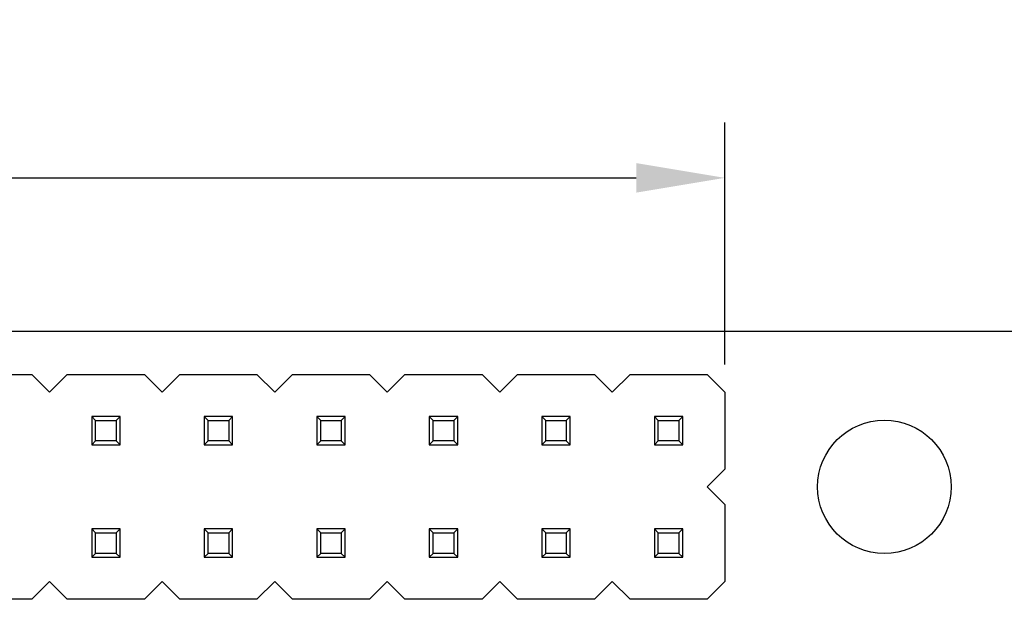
# Model space of a CAD drawing. Header units: millimetres. Extents: x 134 to 283, y 142 to 332.
# Tile 137 of 145: x 191 to 213, y 312 to 325. Entities that reach past the tile are written whole.
import ezdxf

# ---------------------------------------------------------------- set-up
doc = ezdxf.new("R2010")
doc.units = ezdxf.units.MM
doc.header["$LTSCALE"] = 0.1
doc.header["$PDMODE"] = 3
doc.header["$PDSIZE"] = 0.3125
doc.layers.get('0').update_dxf_attribs({"linetype": 'CONTINUOUS'})
doc.layers.get('Defpoints').update_dxf_attribs({"linetype": 'CONTINUOUS'})
doc.layers.add('Dim', color=6, linetype='CONTINUOUS', lineweight=13)
doc.styles.add('Verdana', font='verdana.ttf', dxfattribs={"height": 2.5})
doc.dimstyles.new('aaaaaaaa 3.0', dxfattribs={"dimtxt": 2.5, "dimasz": 2, "dimexe": 1.25, "dimexo": 0.625, "dimtad": 1, "dimdec": 1, "dimzin": 9, "dimdsep": 46, "dimtxsty": 'Verdana', "dimcen": 0, "dimazin": 0, "dimtfac": 1, "dimtmove": 0, "dimatfit": 3, "dimfxl": 1, "dimlwd": 25, "dimlwe": 25, "dimarcsym": 0})

# ---------------------------------------------------------------- blocks, each defined once
blk = doc.blocks.new('*D23')
at = {"layer": 'Defpoints', "color": 0}
for p in [(206.798, 321.261), (155.998, 316.424), (206.798, 316.424)]:
    blk.add_point(p, dxfattribs=at)
at = {"layer": 'Dim', "color": 0, "lineweight": 25}
for p, q in [((155.998, 317.049), (155.998, 322.511)), ((206.798, 317.049), (206.798, 322.511)), ((157.998, 321.261), (204.798, 321.261))]:
    blk.add_line(p, q, dxfattribs=at)
at = {"layer": 'Dim', "color": 0}
for points in [[(157.998, 321.595), (157.998, 320.928), (155.998, 321.261)], [(204.798, 320.928), (204.798, 321.595), (206.798, 321.261)]]:
    blk.add_solid(points, dxfattribs=at)
at = {"layer": 'Dim', "color": 0, "insert": (181.398, 323.193), "char_height": 2.5, "attachment_point": 5, "style": 'Verdana'}
blk.add_mtext('50.8', dxfattribs=at)

msp = doc.modelspace()

# ---------------------------------------------------------------- linework, layer by layer
at = {"color": 7, "linetype": 'Continuous'}
for p, q in [((230.898, 317.793), (151.888, 317.784)), ((189.418, 316.824), (191.158, 316.824)), ((191.158, 316.824), (191.558, 316.424)), ((191.558, 316.424), (191.958, 316.824)), ((191.958, 316.824), (193.698, 316.824)), ((193.698, 316.824), (194.098, 316.424)), ((194.098, 316.424), (194.498, 316.824)), ((194.498, 316.824), (196.238, 316.824)), ((196.238, 316.824), (196.638, 316.424)), ((196.638, 316.424), (197.038, 316.824)), ((197.038, 316.824), (198.778, 316.824)), ((198.778, 316.824), (199.178, 316.424)), ((199.178, 316.424), (199.578, 316.824)), ((199.578, 316.824), (201.318, 316.824)), ((201.318, 316.824), (201.718, 316.424)), ((201.718, 316.424), (202.118, 316.824)), ((202.118, 316.824), (203.858, 316.824)), ((203.858, 316.824), (204.258, 316.424)), ((204.258, 316.424), (204.658, 316.824)), ((204.658, 316.824), (206.398, 316.824)), ((206.398, 316.824), (206.798, 316.424)), ((206.798, 316.424), (206.798, 314.684)), ((192.508, 315.874), (192.508, 315.234)), ((192.508, 315.874), (192.596, 315.785)), ((193.148, 315.874), (192.508, 315.874)), ((192.596, 315.322), (192.596, 315.785)), ((192.596, 315.785), (193.06, 315.785)), ((193.06, 315.785), (193.148, 315.874)), ((193.06, 315.785), (193.06, 315.322)), ((193.148, 315.234), (193.148, 315.874)), ((195.048, 315.874), (195.048, 315.234)), ((195.048, 315.874), (195.136, 315.785)), ((195.688, 315.874), (195.048, 315.874)), ((195.136, 315.322), (195.136, 315.785)), ((195.136, 315.785), (195.6, 315.785)), ((195.6, 315.785), (195.688, 315.874)), ((195.6, 315.785), (195.6, 315.322)), ((195.688, 315.234), (195.688, 315.874)), ((197.588, 315.874), (197.588, 315.234)), ((197.588, 315.874), (197.676, 315.785)), ((198.228, 315.874), (197.588, 315.874)), ((197.676, 315.322), (197.676, 315.785)), ((197.676, 315.785), (198.14, 315.785)), ((198.14, 315.785), (198.228, 315.874)), ((198.14, 315.785), (198.14, 315.322)), ((198.228, 315.234), (198.228, 315.874)), ((200.128, 315.874), (200.128, 315.234)), ((200.128, 315.874), (200.216, 315.785)), ((200.768, 315.874), (200.128, 315.874)), ((200.216, 315.322), (200.216, 315.785)), ((200.216, 315.785), (200.68, 315.785)), ((200.68, 315.785), (200.768, 315.874)), ((200.68, 315.785), (200.68, 315.322)), ((200.768, 315.234), (200.768, 315.874)), ((202.668, 315.874), (202.668, 315.234)), ((203.308, 315.874), (202.668, 315.874)), ((202.668, 315.874), (202.756, 315.785)), ((202.756, 315.322), (202.756, 315.785)), ((202.756, 315.785), (203.22, 315.785)), ((203.22, 315.785), (203.308, 315.874)), ((203.22, 315.785), (203.22, 315.322)), ((203.308, 315.234), (203.308, 315.874)), ((205.208, 315.874), (205.208, 315.234)), ((205.848, 315.874), (205.208, 315.874)), ((205.208, 315.874), (205.296, 315.785)), ((205.296, 315.322), (205.296, 315.785)), ((205.296, 315.785), (205.76, 315.785)), ((205.76, 315.785), (205.848, 315.874)), ((205.76, 315.785), (205.76, 315.322)), ((205.848, 315.234), (205.848, 315.874)), ((192.508, 315.234), (192.596, 315.322)), ((192.508, 315.234), (193.148, 315.234)), ((193.06, 315.322), (192.596, 315.322)), ((193.06, 315.322), (193.148, 315.234)), ((195.048, 315.234), (195.136, 315.322)), ((195.048, 315.234), (195.688, 315.234)), ((195.6, 315.322), (195.136, 315.322)), ((195.6, 315.322), (195.688, 315.234)), ((197.588, 315.234), (197.676, 315.322)), ((197.588, 315.234), (198.228, 315.234)), ((198.14, 315.322), (197.676, 315.322)), ((198.14, 315.322), (198.228, 315.234)), ((200.128, 315.234), (200.216, 315.322)), ((200.128, 315.234), (200.768, 315.234)), ((200.68, 315.322), (200.216, 315.322)), ((200.68, 315.322), (200.768, 315.234)), ((202.668, 315.234), (202.756, 315.322)), ((202.668, 315.234), (203.308, 315.234)), ((203.22, 315.322), (202.756, 315.322)), ((203.22, 315.322), (203.308, 315.234)), ((205.208, 315.234), (205.296, 315.322)), ((205.208, 315.234), (205.848, 315.234)), ((205.76, 315.322), (205.296, 315.322)), ((205.76, 315.322), (205.848, 315.234)), ((206.798, 314.684), (206.398, 314.284)), ((206.398, 314.284), (206.798, 313.884)), ((206.798, 313.884), (206.798, 312.144)), ((192.508, 313.334), (192.508, 312.694)), ((192.508, 313.334), (192.596, 313.245)), ((193.148, 313.334), (192.508, 313.334)), ((192.596, 312.782), (192.596, 313.245)), ((192.596, 313.245), (193.06, 313.245)), ((193.06, 313.245), (193.148, 313.334)), ((193.06, 313.245), (193.06, 312.782)), ((193.148, 312.694), (193.148, 313.334)), ((195.048, 313.334), (195.048, 312.694)), ((195.048, 313.334), (195.136, 313.245)), ((195.688, 313.334), (195.048, 313.334)), ((195.136, 312.782), (195.136, 313.245)), ((195.136, 313.245), (195.6, 313.245)), ((195.6, 313.245), (195.688, 313.334)), ((195.6, 313.245), (195.6, 312.782)), ((195.688, 312.694), (195.688, 313.334)), ((197.588, 313.334), (197.588, 312.694)), ((197.588, 313.334), (197.676, 313.245)), ((198.228, 313.334), (197.588, 313.334)), ((197.676, 312.782), (197.676, 313.245)), ((197.676, 313.245), (198.14, 313.245)), ((198.14, 313.245), (198.228, 313.334)), ((198.14, 313.245), (198.14, 312.782)), ((198.228, 312.694), (198.228, 313.334)), ((200.128, 313.334), (200.128, 312.694)), ((200.768, 313.334), (200.128, 313.334)), ((200.128, 313.334), (200.216, 313.245)), ((200.216, 312.782), (200.216, 313.245)), ((200.216, 313.245), (200.68, 313.245)), ((200.68, 313.245), (200.768, 313.334)), ((200.68, 313.245), (200.68, 312.782)), ((200.768, 312.694), (200.768, 313.334)), ((202.668, 313.334), (202.668, 312.694)), ((203.308, 313.334), (202.668, 313.334)), ((202.668, 313.334), (202.756, 313.245)), ((202.756, 312.782), (202.756, 313.245)), ((202.756, 313.245), (203.22, 313.245)), ((203.22, 313.245), (203.308, 313.334)), ((203.22, 313.245), (203.22, 312.782)), ((203.308, 312.694), (203.308, 313.334)), ((205.208, 313.334), (205.208, 312.694)), ((205.848, 313.334), (205.208, 313.334)), ((205.208, 313.334), (205.296, 313.245)), ((205.296, 312.782), (205.296, 313.245)), ((205.296, 313.245), (205.76, 313.245)), ((205.76, 313.245), (205.848, 313.334)), ((205.76, 313.245), (205.76, 312.782)), ((205.848, 312.694), (205.848, 313.334)), ((192.508, 312.694), (192.596, 312.782)), ((192.508, 312.694), (193.148, 312.694)), ((193.06, 312.782), (192.596, 312.782)), ((193.06, 312.782), (193.148, 312.694)), ((195.048, 312.694), (195.136, 312.782)), ((195.048, 312.694), (195.688, 312.694)), ((195.6, 312.782), (195.136, 312.782)), ((195.6, 312.782), (195.688, 312.694)), ((197.588, 312.694), (197.676, 312.782)), ((197.588, 312.694), (198.228, 312.694)), ((198.14, 312.782), (197.676, 312.782)), ((198.14, 312.782), (198.228, 312.694)), ((200.128, 312.694), (200.216, 312.782)), ((200.128, 312.694), (200.768, 312.694)), ((200.68, 312.782), (200.216, 312.782)), ((200.68, 312.782), (200.768, 312.694)), ((202.668, 312.694), (202.756, 312.782)), ((202.668, 312.694), (203.308, 312.694)), ((203.22, 312.782), (202.756, 312.782)), ((203.22, 312.782), (203.308, 312.694)), ((205.208, 312.694), (205.296, 312.782)), ((205.208, 312.694), (205.848, 312.694)), ((205.76, 312.782), (205.296, 312.782)), ((205.76, 312.782), (205.848, 312.694)), ((191.558, 312.144), (191.158, 311.744)), ((191.958, 311.744), (191.558, 312.144)), ((194.098, 312.144), (193.698, 311.744)), ((194.498, 311.744), (194.098, 312.144)), ((196.638, 312.144), (196.238, 311.744)), ((197.038, 311.744), (196.638, 312.144)), ((199.178, 312.144), (198.778, 311.744)), ((199.578, 311.744), (199.178, 312.144)), ((201.718, 312.144), (201.318, 311.744)), ((202.118, 311.744), (201.718, 312.144)), ((204.258, 312.144), (203.858, 311.744)), ((204.658, 311.744), (204.258, 312.144)), ((206.798, 312.144), (206.398, 311.744)), ((191.158, 311.744), (189.418, 311.744)), ((193.698, 311.744), (191.958, 311.744)), ((196.238, 311.744), (194.498, 311.744)), ((198.778, 311.744), (197.038, 311.744)), ((201.318, 311.744), (199.578, 311.744)), ((203.858, 311.744), (202.118, 311.744)), ((206.398, 311.744), (204.658, 311.744))]:
    msp.add_line(p, q, dxfattribs=at)
msp.add_circle((210.399, 314.284), 1.507, dxfattribs=at)

# ---------------------------------------------------------------- dimensions: what is measured, and where the dimension line sits
at = {"layer": 'Dim'}
dim = msp.add_linear_dim(base=(206.798, 321.261), p1=(155.998, 316.424), p2=(206.798, 316.424), dimstyle='aaaaaaaa 3.0', dxfattribs=at)
dim.commit()
dim.dimension.update_dxf_attribs({"geometry": '*D23', "text_midpoint": (181.398, 323.193)})

doc.saveas('drawing.dxf')
